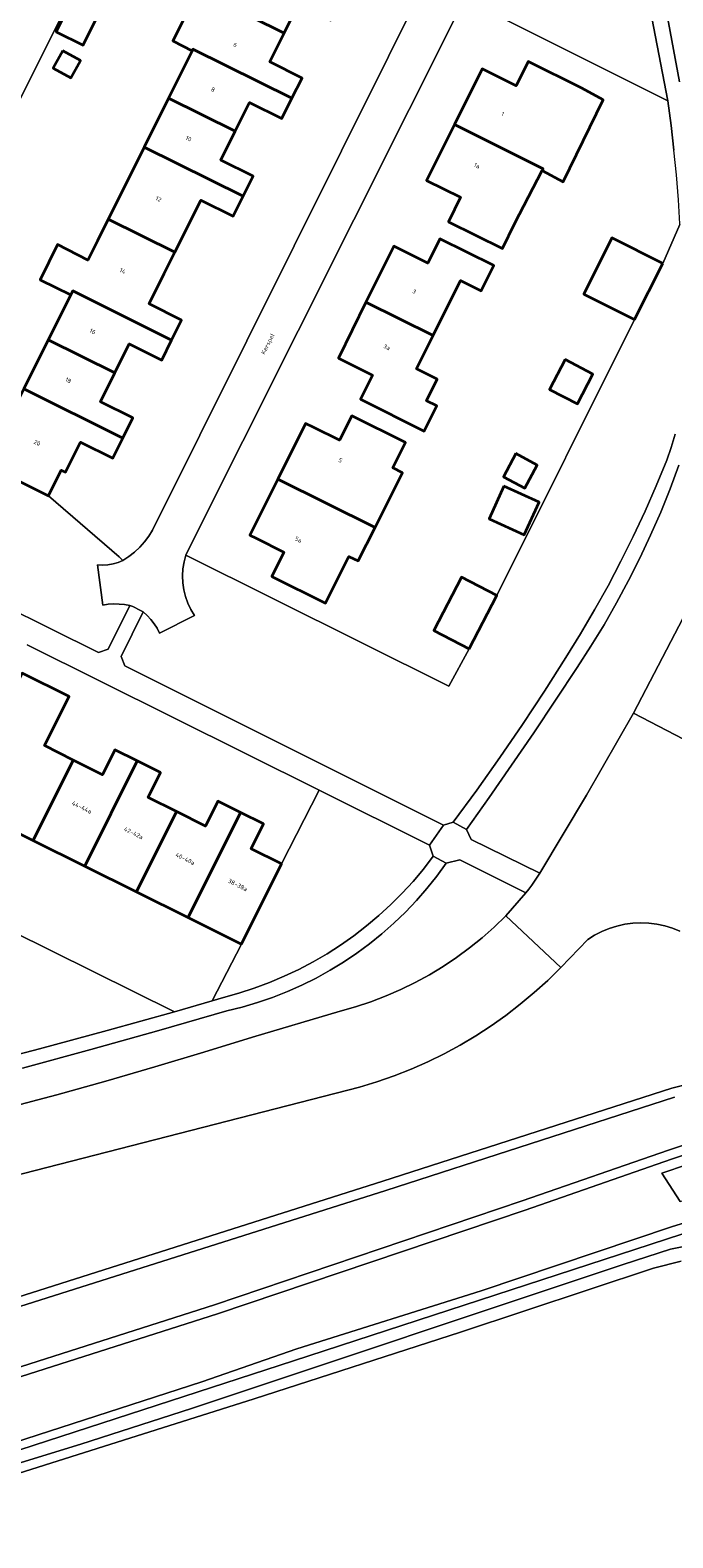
# Model space of a CAD drawing. Header units: metres. Extents: x 229229 to 231729, y 593167 to 595667.
# Tile 152 of 256: x 231060 to 231127, y 593608 to 593765. Entities that reach past the tile are written whole.
import ezdxf
from ezdxf.enums import TextEntityAlignment as Align

# ---------------------------------------------------------------- set-up
doc = ezdxf.new("R2010")
doc.units = ezdxf.units.M
for name, color, linetype, lineweight in [('B-WE-GR-BOUWLAND-GV', 80, 'Continuous', 13), ('B-WE-GR-GROENVOORZIENING-GV', 80, 'Continuous', 18), ('B-WE-OG-BEBOUWING-GV', 7, 'Continuous', 35), ('B-WE-OG-BEBOUWING-T18', 10, 'Continuous', 18), ('B-WE-OG-TERREIN_ERF-GV', 7, 'Continuous', 18), ('B-WE-OG-TOPOGRAFIE-T18', 10, 'Continuous', 18), ('B-WE-OG-WATER-GV', 130, 'Continuous', 18), ('B-WE-OG-WATER_SLOOT-GV', 120, 'Continuous', 18), ('B-WE-VH-ONVERHARD-GV', 252, 'Continuous', 18), ('B-WE-VH-VERHARDING_GESLOTEN-GV', 252, 'Continuous', 18), ('B-WE-VH-VERHARDING_OPEN-GV', 252, 'Continuous', 18)]:
    doc.layers.add(name, color=color, linetype=linetype, lineweight=lineweight)
doc.styles.add('NLCS-ISO-M250-T18', font='NLCS-ISO.ttf', dxfattribs={"height": 0.45})

msp = doc.modelspace()

# ---------------------------------------------------------------- linework, layer by layer
at = {"layer": 'B-WE-GR-BOUWLAND-GV'}
msp.add_lwpolyline([(231127.992, 593636.765), (231125.138, 593636.037), (231105.05, 593629.403), (231083.558, 593622.477), (231069.963, 593618.172), (231053.508, 593612.962), (231027.553, 593605.404), (231025.817, 593604.974), (231024.504, 593604.736), (231022.813, 593604.332), (231019.978, 593603.712), (231019.554, 593603.501), (231019.362, 593603.276), (231019.241, 593602.872), (231020.472, 593595.469), (231031.7, 593525.25), (231037.702, 593483.525), (231043.248, 593445.863), (231044.845, 593437.492), (231046.766, 593426.881)], dxfattribs=at)
at = {"layer": 'B-WE-GR-GROENVOORZIENING-GV'}
for points in [[(231127.623, 593776.599), (231127.035, 593777.035), (231126.409, 593777.412), (231125.748, 593777.728), (231125.061, 593777.978), (231124.352, 593778.161), (231127.821, 593759.43)], [(231127.882, 593744.603), (231126.084, 593740.554), (231123.163, 593734.712), (231108.826, 593706.008), (231105.951, 593700.475), (231103.832, 593696.586), (231076.474, 593710.22), (231076.284, 593709.515), (231076.166, 593708.794), (231076.121, 593708.066), (231076.149, 593707.336), (231076.25, 593706.613), (231076.423, 593705.904), (231076.667, 593705.215), (231076.978, 593704.555), (231077.354, 593703.929), (231073.735, 593702.111), (231073.465, 593702.604), (231073.155, 593703.073), (231072.807, 593703.515), (231072.423, 593703.927), (231072.007, 593704.305), (231069.743, 593699.684), (231070.124, 593698.715), (231103.276, 593682.146), (231104.289, 593682.427), (231106.739, 593685.785), (231109.137, 593689.181), (231111.482, 593692.613), (231113.775, 593696.081), (231116.014, 593699.583), (231117.533, 593702.033), (231118.995, 593704.518), (231120.398, 593707.037), (231121.741, 593709.588), (231123.024, 593712.169), (231124.246, 593714.78), (231125.406, 593717.419), (231126.504, 593720.085), (231126.976, 593721.426), (231127.382, 593722.789)], [(231037.448, 593714.92), (231067.373, 593700.074), (231068.385, 593700.419), (231070.65, 593704.969), (231070.088, 593705.073), (231069.52, 593705.13), (231068.949, 593705.141), (231068.378, 593705.104), (231067.813, 593705.022), (231067.258, 593709.2), (231067.804, 593709.176), (231068.349, 593709.211), (231068.888, 593709.305), (231069.413, 593709.456), (231069.918, 593709.664), (231069.54, 593710.037), (231062.169, 593716.38), (231051.853, 593721.535)], [(231127.775, 593719.589), (231126.86, 593717.128), (231125.878, 593714.693), (231124.83, 593712.286), (231123.715, 593709.908), (231122.535, 593707.563), (231121.292, 593705.25), (231119.985, 593702.973), (231118.615, 593700.733), (231117.185, 593698.531), (231114.938, 593695.119), (231112.662, 593691.727), (231110.355, 593688.356), (231108.019, 593685.004), (231105.653, 593681.674), (231106.159, 593680.635), (231113.284, 593677.126), (231118.155, 593685.25), (231123.04, 593693.795), (231134.65, 593716.059)], [(231057.893, 593652.739), (231063.025, 593654.096), (231068.142, 593655.509), (231073.243, 593656.979), (231078.327, 593658.505), (231083.394, 593660.088), (231092.52, 593662.794), (231094.135, 593663.245), (231095.729, 593663.769), (231097.297, 593664.365), (231098.836, 593665.031), (231100.343, 593665.766), (231101.816, 593666.569), (231103.25, 593667.438), (231104.644, 593668.371), (231105.994, 593669.366), (231107.298, 593670.422), (231108.552, 593671.535), (231109.755, 593672.704), (231111.857, 593675.095), (231104.988, 593678.524), (231103.545, 593678.161), (231102.569, 593676.824), (231101.537, 593675.531), (231100.449, 593674.284), (231099.308, 593673.085), (231098.115, 593671.938), (231096.875, 593670.843), (231095.587, 593669.803), (231094.256, 593668.82), (231092.883, 593667.896), (231091.471, 593667.032), (231090.023, 593666.231), (231088.542, 593665.493), (231087.03, 593664.82), (231085.49, 593664.214), (231083.925, 593663.675), (231082.339, 593663.205), (231080.733, 593662.804), (231073.657, 593660.775), (231066.568, 593658.792), (231059.466, 593656.854)], [(231127.87, 593671.111), (231127.092, 593671.42), (231126.29, 593671.662), (231125.471, 593671.834), (231124.64, 593671.937), (231123.803, 593671.969), (231122.967, 593671.929), (231122.137, 593671.819), (231121.319, 593671.638), (231120.52, 593671.389), (231119.744, 593671.073), (231118.999, 593670.692), (231118.288, 593670.249), (231115.469, 593667.313), (231114.119, 593665.985), (231112.717, 593664.712), (231111.265, 593663.497), (231109.765, 593662.342), (231108.219, 593661.247), (231106.631, 593660.216), (231105.003, 593659.25), (231103.337, 593658.35), (231101.636, 593657.517), (231099.903, 593656.754), (231098.14, 593656.062), (231096.351, 593655.441), (231094.539, 593654.892), (230964.513, 593621.48)], [(230925.957, 593602.229), (230953.072, 593610.102), (230984.584, 593618.147), (231003.177, 593622.631), (231006.744, 593622.092), (231017.496, 593622.414), (231030.312, 593624.551), (231045.531, 593628.781), (231096.96, 593645.097), (231127.052, 593654.788), (231132.727, 593656.207)], [(231144.883, 593653.332), (231126.996, 593647.389), (231111.776, 593642.095), (231079.752, 593631.307), (231045.39, 593620.332), (231037.887, 593618.343), (231029.851, 593616.427), (231024.526, 593615.558), (231015.948, 593614.598), (231009.028, 593614.279), (230997.178, 593612.637), (230985.814, 593610.337), (230977.347, 593608.678), (230971.101, 593606.532)], [(231127.916, 593642.974), (231126.001, 593645.925), (231128.672, 593646.832)], [(231020.446, 593608.003), (231022.333, 593608.305), (231025.145, 593608.836), (231027.564, 593609.334), (231036.049, 593611.06), (231041.945, 593612.353), (231050.808, 593615.436), (231059.823, 593618.291), (231078.119, 593624.228), (231088.009, 593627.653), (231107.18, 593633.704), (231127.112, 593640.373), (231128.794, 593640.906)]]:
    msp.add_lwpolyline(points, dxfattribs=at)
for points in [[(231117.637, 593776.05), (231117.931, 593773.87), (231110.42, 593772.861), (231110.126, 593775.041), (231108.839, 593774.868), (231105.455, 593768.078), (231126.621, 593757.472), (231122.891, 593776.757)], [(231102.217, 593678.897), (231101.804, 593680.039), (231090.341, 593685.756), (231086.43, 593678.11), (231082.26, 593669.76), (231079.206, 593663.846), (231080.368, 593664.218), (231081.986, 593664.664), (231083.583, 593665.179), (231085.156, 593665.762), (231086.703, 593666.412), (231088.22, 593667.128), (231089.706, 593667.909), (231091.156, 593668.753), (231092.568, 593669.658), (231093.941, 593670.624), (231095.27, 593671.647), (231096.555, 593672.727), (231097.791, 593673.861), (231098.978, 593675.048), (231100.113, 593676.284), (231101.193, 593677.568)], [(231075.296, 593662.702), (231054.07, 593673.219), (231045.098, 593655.083), (231040.409, 593657.384), (231039.604, 593653.857), (231039.61, 593653.713), (231039.668, 593653.582), (231039.77, 593653.48), (231039.902, 593653.423), (231040.046, 593653.418), (231047.116, 593655.197), (231054.177, 593657.015), (231061.227, 593658.872), (231068.267, 593660.768)]]:
    msp.add_lwpolyline(points, close=True, dxfattribs=at)
at = {"layer": 'B-WE-OG-BEBOUWING-GV'}
for points in [[(231082.3, 593773.08), (231079.75, 593767.95), (231086.68, 593764.51), (231088.18, 593767.52), (231091.55, 593765.85), (231092.6, 593767.95)], [(231087.51, 593757.74), (231088.56, 593759.84), (231085.19, 593761.52), (231086.68, 593764.51), (231079.75, 593767.95), (231079.635, 593767.719), (231077.688, 593768.786), (231075.126, 593763.709), (231077.12, 593762.679), (231077.2, 593762.84)], [(231064.489, 593767.728), (231062.971, 593764.632), (231065.794, 593763.248), (231067.312, 593766.344)], [(231063.66, 593762.681), (231062.663, 593760.864), (231064.508, 593759.852), (231065.505, 593761.669)], [(231081.6, 593754.3), (231083.1, 593757.31), (231086.46, 593755.63), (231087.51, 593757.74), (231077.2, 593762.84), (231077.12, 593762.679), (231074.66, 593757.74)], [(231117.68, 593758.77), (231112.1, 593761.55), (231110.84, 593759.03), (231107.3, 593760.79), (231104.41, 593754.99), (231113.638, 593750.384), (231113.545, 593750.205), (231115.72, 593749.045), (231119.905, 593757.57)], [(231072.12, 593752.63), (231082.43, 593747.54), (231083.48, 593749.64), (231080.11, 593751.31), (231081.6, 593754.3), (231074.66, 593757.74)], [(231113.545, 593750.205), (231113.638, 593750.384), (231104.41, 593754.99), (231101.51, 593749.18), (231105.06, 593747.43), (231103.81, 593744.89), (231109.4, 593742.12), (231110.7, 593744.74)], [(231075.335, 593741.725), (231076.47, 593743.97), (231078.03, 593747.13), (231081.4, 593745.46), (231082.43, 593747.54), (231072.12, 593752.63), (231069.51, 593747.4), (231068.396, 593745.157)], [(231075.335, 593741.725), (231068.396, 593745.157), (231067.28, 593742.91), (231066.269, 593740.877), (231063.122, 593742.52), (231061.315, 593738.84), (231064.485, 593737.289), (231064.691, 593737.701), (231074.98, 593732.58), (231076.02, 593734.66), (231072.66, 593736.34), (231074.21, 593739.5)], [(231095.21, 593736.53), (231102.2, 593733.07), (231105.05, 593738.79), (231107.2, 593737.71), (231108.5, 593740.33), (231102.91, 593743.11), (231101.65, 593740.57), (231098.1, 593742.34)], [(231126.084, 593740.554), (231120.784, 593743.204), (231117.863, 593737.362), (231123.163, 593734.712)], [(231062.15, 593732.61), (231069.08, 593729.16), (231070.58, 593732.18), (231073.95, 593730.5), (231074.98, 593732.58), (231064.691, 593737.701), (231064.485, 593737.289)], [(231102.2, 593733.07), (231095.21, 593736.53), (231092.36, 593730.7), (231095.89, 593728.94), (231094.63, 593726.42), (231101.27, 593723.11), (231102.57, 593725.73), (231101.5, 593726.27), (231102.62, 593728.52), (231100.47, 593729.59)], [(231069.91, 593722.39), (231070.95, 593724.48), (231067.58, 593726.15), (231069.08, 593729.16), (231062.15, 593732.61), (231059.61, 593727.51)], [(231115.921, 593730.554), (231114.313, 593727.458), (231117.217, 593725.95), (231118.825, 593729.046)], [(231059.61, 593727.51), (231058.715, 593725.71), (231054.893, 593727.62), (231051.853, 593721.535), (231062.169, 593716.38), (231063.505, 593719.053), (231063.95, 593718.83), (231065.51, 593721.98), (231068.87, 593720.31), (231069.91, 593722.39)], [(231086.03, 593718.11), (231096.15, 593713.1), (231099.009, 593718.763), (231098.02, 593719.3), (231099.32, 593721.93), (231093.73, 593724.71), (231092.46, 593722.16), (231089.785, 593723.494), (231088.93, 593723.92)], [(231110.787, 593720.769), (231109.517, 593718.374), (231111.756, 593717.187), (231113.026, 593719.582)], [(231096.15, 593713.1), (231086.03, 593718.11), (231083.14, 593712.3), (231083.781, 593711.98), (231086.67, 593710.54), (231085.41, 593708), (231091.01, 593705.21), (231093.43, 593710.09), (231094.395, 593709.623)], [(231109.556, 593717.38), (231108.019, 593713.997), (231111.686, 593712.331), (231113.223, 593715.714)], [(231105.951, 593700.475), (231108.826, 593706.008), (231105.159, 593707.913), (231102.284, 593702.381)], [(231064.744, 593688.905), (231061.76, 593690.4), (231064.32, 593695.51), (231059.45, 593697.95), (231054.88, 593688.93), (231057.24, 593687.78), (231055.05, 593683.27), (231060.583, 593680.523)], [(231060.583, 593680.523), (231065.959, 593677.854), (231071.397, 593688.807), (231069.08, 593689.96), (231067.79, 593687.38), (231064.744, 593688.905)], [(231075.489, 593683.551), (231072.54, 593685.02), (231073.82, 593687.6), (231071.397, 593688.807), (231065.959, 593677.854), (231071.335, 593675.185)], [(231076.711, 593672.515), (231082.147, 593683.464), (231079.81, 593684.63), (231078.52, 593682.04), (231075.489, 593683.551), (231071.335, 593675.185)], [(231082.26, 593669.76), (231086.43, 593678.11), (231083.27, 593679.68), (231084.56, 593682.26), (231082.147, 593683.464), (231076.711, 593672.515)]]:
    msp.add_lwpolyline(points, close=True, dxfattribs=at)
at = {"layer": 'B-WE-OG-TERREIN_ERF-GV'}
for points in [[(231073.624, 593786.465), (231050.582, 593740.47)], [(231088.18, 593767.52), (231086.68, 593764.51), (231085.19, 593761.52), (231088.56, 593759.84), (231087.51, 593757.74), (231086.46, 593755.63), (231083.1, 593757.31), (231081.6, 593754.3), (231080.11, 593751.31), (231083.48, 593749.64), (231082.43, 593747.54), (231081.4, 593745.46), (231078.03, 593747.13), (231076.47, 593743.97), (231075.335, 593741.725), (231074.21, 593739.5), (231072.66, 593736.34), (231076.02, 593734.66), (231074.98, 593732.58), (231073.95, 593730.5), (231070.58, 593732.18), (231069.08, 593729.16), (231067.58, 593726.15), (231070.95, 593724.48), (231069.91, 593722.39), (231068.87, 593720.31), (231065.51, 593721.98), (231063.95, 593718.83), (231063.505, 593719.053), (231062.169, 593716.38), (231069.54, 593710.037), (231069.918, 593709.664), (231070.538, 593710.073), (231071.121, 593710.533), (231071.663, 593711.041), (231072.161, 593711.592), (231072.611, 593712.183), (231073.009, 593712.81), (231102.481, 593771.993)], [(231059.61, 593727.51), (231062.15, 593732.61), (231064.485, 593737.289), (231061.315, 593738.84), (231063.122, 593742.52), (231066.269, 593740.877), (231067.28, 593742.91), (231068.396, 593745.157), (231069.51, 593747.4), (231072.12, 593752.63), (231074.66, 593757.74), (231077.12, 593762.679), (231075.126, 593763.709), (231077.688, 593768.786)], [(231059.45, 593697.95), (231064.32, 593695.51), (231061.76, 593690.4), (231064.744, 593688.905), (231067.79, 593687.38), (231069.08, 593689.96), (231071.397, 593688.807), (231073.82, 593687.6), (231072.54, 593685.02), (231075.489, 593683.551), (231078.52, 593682.04), (231079.81, 593684.63), (231082.147, 593683.464), (231084.56, 593682.26), (231083.27, 593679.68), (231086.43, 593678.11), (231090.341, 593685.756), (231059.942, 593700.895)], [(231054.07, 593673.219), (231075.296, 593662.702), (231079.206, 593663.846), (231082.26, 593669.76), (231076.711, 593672.515), (231071.335, 593675.185), (231065.959, 593677.854), (231060.583, 593680.523), (231055.05, 593683.27)]]:
    msp.add_lwpolyline(points, dxfattribs=at)
for points in [[(231067.312, 593766.344), (231065.794, 593763.248), (231062.971, 593764.632), (231064.489, 593767.728)], [(231123.163, 593734.712), (231117.863, 593737.362), (231120.784, 593743.204), (231126.084, 593740.554), (231127.882, 593744.603), (231127.876, 593744.688), (231127.714, 593747.184), (231127.504, 593749.763), (231127.252, 593752.337), (231126.957, 593754.907), (231126.621, 593757.472), (231105.455, 593768.078), (231076.637, 593710.596), (231076.474, 593710.22), (231103.832, 593696.586), (231105.951, 593700.475), (231102.284, 593702.381), (231105.159, 593707.913), (231108.826, 593706.008)], [(231063.66, 593762.681), (231065.505, 593761.669), (231064.508, 593759.852), (231062.663, 593760.864)], [(231103.81, 593744.89), (231105.06, 593747.43), (231101.51, 593749.18), (231104.41, 593754.99), (231107.3, 593760.79), (231110.84, 593759.03), (231112.1, 593761.55), (231117.68, 593758.77), (231119.905, 593757.57), (231115.72, 593749.045), (231113.545, 593750.205), (231110.7, 593744.74), (231109.4, 593742.12)], [(231107.2, 593737.71), (231105.05, 593738.79), (231102.2, 593733.07), (231100.47, 593729.59), (231102.62, 593728.52), (231101.5, 593726.27), (231102.57, 593725.73), (231101.27, 593723.11), (231094.63, 593726.42), (231095.89, 593728.94), (231092.36, 593730.7), (231095.21, 593736.53), (231098.1, 593742.34), (231101.65, 593740.57), (231102.91, 593743.11), (231108.5, 593740.33)], [(231115.921, 593730.554), (231118.825, 593729.046), (231117.217, 593725.95), (231114.313, 593727.458)], [(231099.32, 593721.93), (231098.02, 593719.3), (231099.009, 593718.763), (231096.15, 593713.1), (231094.395, 593709.623), (231093.43, 593710.09), (231091.01, 593705.21), (231085.41, 593708), (231086.67, 593710.54), (231083.781, 593711.98), (231083.14, 593712.3), (231086.03, 593718.11), (231088.93, 593723.92), (231089.785, 593723.494), (231092.46, 593722.16), (231093.73, 593724.71)], [(231110.787, 593720.769), (231113.026, 593719.582), (231111.756, 593717.187), (231109.517, 593718.374)], [(231109.556, 593717.38), (231113.223, 593715.714), (231111.686, 593712.331), (231108.019, 593713.997)]]:
    msp.add_lwpolyline(points, close=True, dxfattribs=at)
at = {"layer": 'B-WE-OG-WATER-GV'}
for points in [[(230970.815, 593607.491), (230977.087, 593609.647), (230985.619, 593611.318), (230997.01, 593613.623), (231008.937, 593615.275), (231015.87, 593615.596), (231024.39, 593616.549), (231029.654, 593617.408), (231037.643, 593619.313), (231045.109, 593621.292), (231079.44, 593632.257), (231111.452, 593643.041), (231126.674, 593648.335), (231144.183, 593654.152)], [(231127.327, 593653.826), (231097.264, 593644.144), (231045.816, 593627.822), (231030.529, 593623.574), (231017.594, 593621.417), (231006.684, 593621.09), (231003.221, 593621.613), (230984.824, 593617.177), (230953.335, 593609.138), (230926.55, 593601.36)], [(231129.655, 593640.127), (231087.675, 593626.4), (231059.191, 593617.175), (231047.286, 593613.647), (231043.98, 593612.473), (231038.604, 593610.723), (231034.338, 593609.741), (231025.122, 593607.949)], [(231045.777, 593426.733), (231043.862, 593437.309), (231042.262, 593445.696), (231036.713, 593483.381), (231030.711, 593525.1), (231019.485, 593595.308), (231018.405, 593602.666), (231018.584, 593603.768), (231019.22, 593604.506), (231020.427, 593604.947), (231025.443, 593605.896), (231031.586, 593607.543), (231043.084, 593610.766), (231052.544, 593613.762), (231065.544, 593617.748), (231077.042, 593621.474), (231121.957, 593636.437), (231126.884, 593638.016), (231129.274, 593638.529)]]:
    msp.add_lwpolyline(points, dxfattribs=at)
at = {"layer": 'B-WE-OG-WATER_SLOOT-GV'}
for points in [[(231132.727, 593656.207), (231127.052, 593654.788), (231096.96, 593645.097), (231045.531, 593628.781), (231030.312, 593624.551), (231017.496, 593622.414), (231006.744, 593622.092), (231003.177, 593622.631), (230984.584, 593618.147), (230953.072, 593610.102), (230925.957, 593602.229)], [(231144.183, 593654.152), (231126.674, 593648.335), (231111.452, 593643.041), (231079.44, 593632.257), (231045.109, 593621.292), (231037.643, 593619.313), (231029.654, 593617.408), (231024.39, 593616.549), (231015.87, 593615.596), (231008.937, 593615.275), (230997.01, 593613.623), (230985.619, 593611.318), (230977.087, 593609.647), (230970.815, 593607.491)], [(230926.55, 593601.36), (230953.335, 593609.138), (230984.824, 593617.177), (231003.221, 593621.613), (231006.684, 593621.09), (231017.594, 593621.417), (231030.529, 593623.574), (231045.816, 593627.822), (231097.264, 593644.144), (231127.327, 593653.826)], [(230971.101, 593606.532), (230977.347, 593608.678), (230985.814, 593610.337), (230997.178, 593612.637), (231009.028, 593614.279), (231015.948, 593614.598), (231024.526, 593615.558), (231029.851, 593616.427), (231037.887, 593618.343), (231045.39, 593620.332), (231079.752, 593631.307), (231111.776, 593642.095), (231126.996, 593647.389), (231144.883, 593653.332)], [(231128.794, 593640.906), (231127.112, 593640.373), (231107.18, 593633.704), (231088.009, 593627.653), (231078.119, 593624.228), (231059.823, 593618.291), (231050.808, 593615.436), (231041.945, 593612.353), (231036.049, 593611.06), (231027.564, 593609.334), (231025.145, 593608.836), (231022.333, 593608.305), (231020.446, 593608.003)], [(231025.122, 593607.949), (231034.338, 593609.741), (231038.604, 593610.723), (231043.98, 593612.473), (231047.286, 593613.647), (231059.191, 593617.175), (231087.675, 593626.4), (231129.655, 593640.127)], [(231129.274, 593638.529), (231126.884, 593638.016), (231121.957, 593636.437), (231077.042, 593621.474), (231065.544, 593617.748), (231052.544, 593613.762), (231043.084, 593610.766), (231031.586, 593607.543), (231025.443, 593605.896), (231020.427, 593604.947), (231019.22, 593604.506), (231018.584, 593603.768), (231018.405, 593602.666), (231019.485, 593595.308), (231030.711, 593525.1), (231036.713, 593483.381), (231042.262, 593445.696), (231043.862, 593437.309), (231045.777, 593426.733)], [(231046.766, 593426.881), (231044.845, 593437.492), (231043.248, 593445.863), (231037.702, 593483.525), (231031.7, 593525.25), (231020.472, 593595.469), (231019.241, 593602.872), (231019.362, 593603.276), (231019.554, 593603.501), (231019.978, 593603.712), (231022.813, 593604.332), (231024.504, 593604.736), (231025.817, 593604.974), (231027.553, 593605.404), (231053.508, 593612.962), (231069.963, 593618.172), (231083.558, 593622.477), (231105.05, 593629.403), (231125.138, 593636.037), (231127.992, 593636.765)]]:
    msp.add_lwpolyline(points, dxfattribs=at)
at = {"layer": 'B-WE-VH-ONVERHARD-GV'}
msp.add_lwpolyline([(231128.672, 593646.832), (231126.001, 593645.925), (231127.916, 593642.974), (231131.541, 593644.03), (231142.163, 593647.811), (231148.019, 593649.896), (231146.395, 593652.864), (231145.234, 593652.469)], close=True, dxfattribs=at)
at = {"layer": 'B-WE-VH-VERHARDING_GESLOTEN-GV'}
for points in [[(231127.821, 593759.43), (231124.352, 593778.161), (231124.013, 593778.21), (231123.673, 593778.247), (231123.331, 593778.272), (231122.989, 593778.284), (231122.646, 593778.283), (231122.891, 593776.757), (231126.621, 593757.472), (231126.957, 593754.907), (231127.252, 593752.337)], [(231127.382, 593722.789), (231126.976, 593721.426), (231126.504, 593720.085), (231125.406, 593717.419), (231124.246, 593714.78), (231123.024, 593712.169), (231121.741, 593709.588), (231120.398, 593707.037), (231118.995, 593704.518), (231117.533, 593702.033), (231116.014, 593699.583), (231113.775, 593696.081), (231111.482, 593692.613), (231109.137, 593689.181), (231106.739, 593685.785), (231104.289, 593682.427), (231105.653, 593681.674), (231108.019, 593685.004), (231110.355, 593688.356), (231112.662, 593691.727), (231114.938, 593695.119), (231117.185, 593698.531), (231118.615, 593700.733), (231119.985, 593702.973), (231121.292, 593705.25), (231122.535, 593707.563), (231123.715, 593709.908), (231124.83, 593712.286), (231125.878, 593714.693), (231126.86, 593717.128), (231127.775, 593719.589)], [(231134.65, 593716.059), (231123.04, 593693.795), (231129.986, 593690.168)], [(231059.466, 593656.854), (231066.568, 593658.792), (231073.657, 593660.775), (231080.733, 593662.804), (231082.339, 593663.205), (231083.925, 593663.675), (231085.49, 593664.214), (231087.03, 593664.82), (231088.542, 593665.493), (231090.023, 593666.231), (231091.471, 593667.032), (231092.883, 593667.896), (231094.256, 593668.82), (231095.587, 593669.803), (231096.875, 593670.843), (231098.115, 593671.938), (231099.308, 593673.085), (231100.449, 593674.284), (231101.537, 593675.531), (231102.569, 593676.824), (231103.545, 593678.161), (231102.217, 593678.897), (231101.193, 593677.568), (231100.113, 593676.284), (231098.978, 593675.048), (231097.791, 593673.861), (231096.555, 593672.727), (231095.27, 593671.647), (231093.941, 593670.624), (231092.568, 593669.658), (231091.156, 593668.753), (231089.706, 593667.909), (231088.22, 593667.128), (231086.703, 593666.412), (231085.156, 593665.762), (231083.583, 593665.179), (231081.986, 593664.664), (231080.368, 593664.218), (231079.206, 593663.846), (231075.296, 593662.702), (231068.267, 593660.768), (231061.227, 593658.872), (231054.177, 593657.015)], [(230964.513, 593621.48), (231094.539, 593654.892), (231096.351, 593655.441), (231098.14, 593656.062), (231099.903, 593656.754), (231101.636, 593657.517), (231103.337, 593658.35), (231105.003, 593659.25), (231106.631, 593660.216), (231108.219, 593661.247), (231109.765, 593662.342), (231111.265, 593663.497), (231112.717, 593664.712), (231114.119, 593665.985), (231115.469, 593667.313), (231109.755, 593672.704), (231108.552, 593671.535), (231107.298, 593670.422), (231105.994, 593669.366), (231104.644, 593668.371), (231103.25, 593667.438), (231101.816, 593666.569), (231100.343, 593665.766), (231098.836, 593665.031), (231097.297, 593664.365), (231095.729, 593663.769), (231094.135, 593663.245), (231092.52, 593662.794), (231083.394, 593660.088), (231078.327, 593658.505), (231073.243, 593656.979), (231068.142, 593655.509), (231063.025, 593654.096), (231057.893, 593652.739)]]:
    msp.add_lwpolyline(points, dxfattribs=at)
at = {"layer": 'B-WE-VH-VERHARDING_OPEN-GV'}
for points in [[(231050.582, 593740.47), (231073.624, 593786.465)], [(231102.481, 593771.993), (231073.009, 593712.81), (231072.611, 593712.183), (231072.161, 593711.592), (231071.663, 593711.041), (231071.121, 593710.533), (231070.538, 593710.073), (231069.918, 593709.664), (231069.413, 593709.456), (231068.888, 593709.305), (231068.349, 593709.211), (231067.804, 593709.176), (231067.258, 593709.2), (231067.813, 593705.022), (231068.378, 593705.104), (231068.949, 593705.141), (231069.52, 593705.13), (231070.088, 593705.073), (231070.65, 593704.969), (231070.933, 593704.862), (231071.211, 593704.742), (231071.483, 593704.609), (231071.749, 593704.463), (231072.007, 593704.305), (231072.423, 593703.927), (231072.807, 593703.515), (231073.155, 593703.073), (231073.465, 593702.604), (231073.735, 593702.111), (231077.354, 593703.929), (231076.978, 593704.555), (231076.667, 593705.215), (231076.423, 593705.904), (231076.25, 593706.613), (231076.149, 593707.336), (231076.121, 593708.066), (231076.166, 593708.794), (231076.284, 593709.515), (231076.474, 593710.22), (231076.637, 593710.596), (231105.455, 593768.078)], [(231059.942, 593700.895), (231090.341, 593685.756), (231101.804, 593680.039), (231103.276, 593682.146), (231070.124, 593698.715), (231069.743, 593699.684), (231072.007, 593704.305), (231071.749, 593704.463), (231071.483, 593704.609), (231071.211, 593704.742), (231070.933, 593704.862), (231070.65, 593704.969), (231068.385, 593700.419), (231067.373, 593700.074), (231037.448, 593714.92)], [(231129.986, 593690.168), (231123.04, 593693.795), (231118.155, 593685.25), (231113.284, 593677.126), (231113.019, 593676.706), (231112.743, 593676.293), (231112.458, 593675.886), (231112.162, 593675.487), (231111.857, 593675.095), (231109.755, 593672.704), (231115.469, 593667.313), (231118.288, 593670.249), (231118.999, 593670.692), (231119.744, 593671.073), (231120.52, 593671.389), (231121.319, 593671.638), (231122.137, 593671.819), (231122.967, 593671.929), (231123.803, 593671.969), (231124.64, 593671.937), (231125.471, 593671.834), (231126.29, 593671.662), (231127.092, 593671.42), (231127.87, 593671.111)]]:
    msp.add_lwpolyline(points, dxfattribs=at)
msp.add_lwpolyline([(231106.159, 593680.635), (231105.653, 593681.674), (231104.289, 593682.427), (231103.276, 593682.146), (231101.804, 593680.039), (231102.217, 593678.897), (231103.545, 593678.161), (231104.988, 593678.524), (231111.857, 593675.095), (231112.162, 593675.487), (231112.458, 593675.886), (231112.743, 593676.293), (231113.019, 593676.706), (231113.284, 593677.126)], close=True, dxfattribs=at)

# ---------------------------------------------------------------- texts
at = {"layer": 'B-WE-OG-BEBOUWING-T18', "style": 'NLCS-ISO-M250-T18'}
for s, rotation, p in [('6', 333.6, (231081.61, 593763.304)), ('8', 333.6, (231079.292, 593758.637)), ('1', 333.6, (231109.435, 593756.106)), ('10', 333.6, (231076.75, 593753.536)), ('1a', 333.7, (231106.753, 593750.729)), ('12', 333.5, (231073.62, 593747.249)), ('14', 333.6, (231069.896, 593739.768)), ('3', 333.6, (231100.236, 593737.654)), ('16', 333.6, (231066.763, 593733.488)), ('3a', 333.6, (231097.379, 593731.858)), ('18', 333.6, (231064.23, 593728.396)), ('20', 333.7, (231060.99, 593721.905)), ('5', 333.6, (231092.554, 593720.08)), ('5a', 333.6, (231088.175, 593711.837)), ('44-44a', 333.4, (231065.637, 593683.985)), ('42-42a', 333.6, (231071.019, 593681.309)), ('40-40a', 333.5, (231076.39, 593678.632)), ('38-38a', 333.6, (231081.866, 593675.911))]:
    msp.add_text(s, height=0.45, rotation=rotation, dxfattribs=at).set_placement(p, align=Align.MIDDLE)
at = {"layer": 'B-WE-OG-TOPOGRAFIE-T18', "style": 'NLCS-ISO-M250-T18'}
msp.add_text('Kerspel', height=0.45, rotation=63.5, dxfattribs=at).set_placement((231085.044, 593732.158), align=Align.MIDDLE)

doc.saveas('drawing.dxf')
